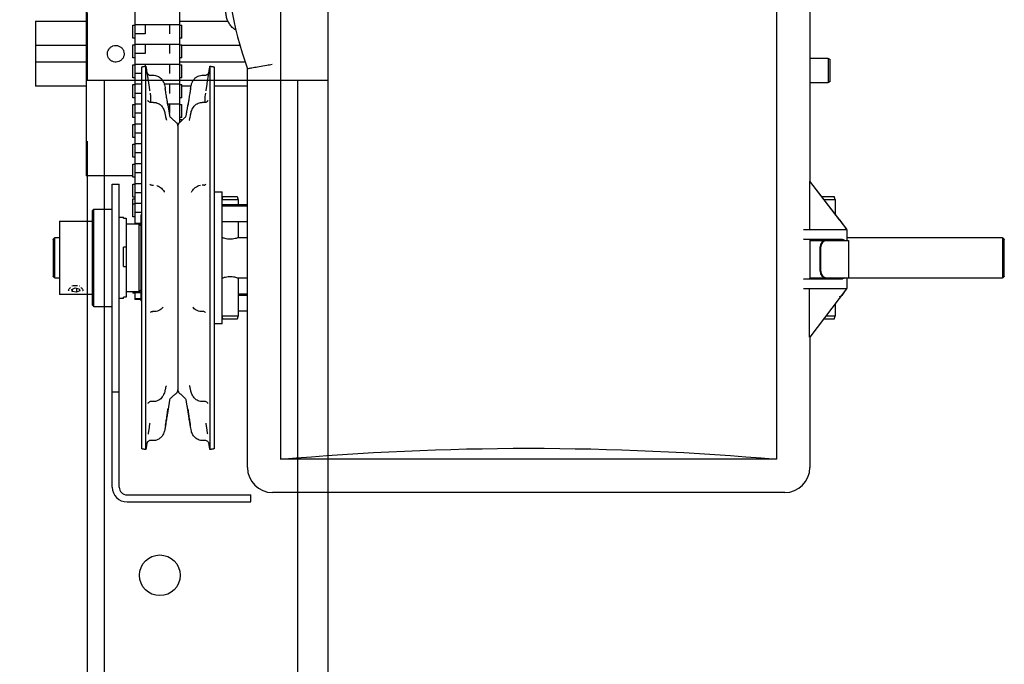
# Model space of a CAD drawing. Header units: inches. Extents: x 169.6 to 213.8, y 195 to 266.5.
# Tile 5 of 49: x 176.616 to 177.373, y 204.236 to 204.731. Entities that reach past the tile are written whole.
import ezdxf

# ---------------------------------------------------------------- set-up
doc = ezdxf.new("R2010")
doc.units = ezdxf.units.IN
doc.header["$LTSCALE"] = 0.25
doc.header["$MEASUREMENT"] = 0
doc.layers.add('ANNOTATIONS', color=1, linetype='Continuous')
doc.layers.add('RHX LH F.O.H.', color=7, linetype='Continuous')
doc.styles.add('ARIAL', font='arial.ttf', dxfattribs={"height": 0.09375})
doc.dimstyles.new('STANDARD$0', dxfattribs={"dimtxt": 0.09375, "dimasz": 0.09375, "dimexe": 0.03125, "dimexo": 0.046875, "dimgap": 0.09, "dimtad": 0, "dimtih": 1, "dimtoh": 1, "dimdec": 4, "dimzin": 0, "dimdsep": 46, "dimtxsty": 'ARIAL', "dimcen": 0.09, "dimadec": 0, "dimazin": 0, "dimtfac": 1, "dimtdec": 4, "dimtofl": 0, "dimtmove": 0, "dimatfit": 1, "dimfxl": 1, "dimtolj": 1, "dimtzin": 0, "dimarcsym": 0})

# ---------------------------------------------------------------- blocks, each defined once
blk = doc.blocks.new('*D52')
at = {"layer": 'ANNOTATIONS', "color": 0, "lineweight": -2, "transparency": 16777216}
for p, q in [((176.66773, 204.63742), (176.66773, 203.04379)), ((177.04044, 203.64155), (177.04044, 203.04379)), ((176.57398, 203.07504), (176.48023, 203.07504)), ((177.13419, 203.07504), (177.22794, 203.07504))]:
    blk.add_line(p, q, dxfattribs=at)
at = {"layer": 'ANNOTATIONS', "color": 0, "transparency": 16777216}
for points in [[(176.57398, 203.09066), (176.57398, 203.05941), (176.66773, 203.07504)], [(177.13419, 203.09066), (177.13419, 203.05941), (177.04044, 203.07504)]]:
    blk.add_solid(points, dxfattribs=at)
at = {"layer": 'defpoints', "color": 0, "transparency": 16777216}
for p in [(176.66773, 204.68429), (177.04044, 203.68842), (176.66773, 203.07504)]:
    blk.add_point(p, dxfattribs=at)
at = {"layer": 'ANNOTATIONS', "color": 0, "transparency": 16777216, "insert": (176.22713, 203.07504), "char_height": 0.09375, "attachment_point": 5, "style": 'ARIAL'}
blk.add_mtext('\\A1;5 1/2"', dxfattribs=at)

msp = doc.modelspace()

# ---------------------------------------------------------------- linework, layer by layer
at = {"layer": 'RHX LH F.O.H.', "linetype": 'Continuous'}
for p, q in [((176.85294, 200.46024), (176.85294, 205.21024)), ((177.19765, 205.19311), (177.19765, 204.39311)), ((176.70419, 205.0112), (176.70419, 204.574)), ((176.73894, 204.6521), (176.73894, 205.0112)), ((177.2232, 204.97936), (177.2232, 204.60668)), ((176.66695, 204.79833), (176.66695, 204.61083)), ((176.8164, 204.77625), (176.8164, 204.39311)), ((176.62794, 204.72958), (176.62794, 204.67958)), ((176.70281, 204.71666), (176.70281, 204.72666)), ((176.71219, 204.72693), (176.71219, 204.71998)), ((176.73094, 204.72693), (176.73094, 204.71998)), ((176.74031, 204.71666), (176.74031, 204.72666)), ((176.71219, 204.71998), (176.70419, 204.71998)), ((176.66695, 204.71083), (176.62794, 204.71083)), ((176.70281, 204.7014), (176.70281, 204.7114)), ((176.71219, 204.71166), (176.71219, 204.70471)), ((176.73094, 204.71166), (176.73094, 204.70471)), ((176.74031, 204.7014), (176.74031, 204.7114)), ((176.78518, 204.71083), (176.74031, 204.71083)), ((176.71219, 204.70471), (176.70419, 204.70471)), ((177.23719, 204.70112), (177.23719, 204.68237)), ((177.23869, 204.68324), (177.23869, 204.70026)), ((176.62794, 204.69833), (176.66695, 204.69833)), ((176.70281, 204.68613), (176.70281, 204.69613)), ((176.70957, 204.40109), (176.70957, 204.69457)), ((176.71219, 204.6964), (176.71219, 204.69499)), ((176.71278, 204.40058), (176.71278, 204.69508)), ((176.73094, 204.6964), (176.73094, 204.68944)), ((176.73894, 204.69833), (176.78904, 204.69833)), ((176.74031, 204.68613), (176.74031, 204.69613)), ((176.76203, 204.69508), (176.76203, 204.40058)), ((176.76524, 204.69457), (176.76524, 204.40109)), ((176.79086, 204.38686), (176.79086, 204.69302)), ((176.70957, 204.68944), (176.70419, 204.68944)), ((176.68079, 204.68429), (176.68079, 200.46024)), ((176.70281, 204.67086), (176.70281, 204.68086)), ((176.73094, 204.68113), (176.73094, 204.67418)), ((176.74031, 204.67086), (176.74031, 204.68086)), ((176.8295, 200.46024), (176.8295, 204.68429)), ((176.70957, 204.67418), (176.70419, 204.67418)), ((176.70281, 204.65559), (176.70281, 204.66559)), ((176.73094, 204.66586), (176.73094, 204.65891)), ((176.74031, 204.65559), (176.74031, 204.66559)), ((176.70957, 204.65891), (176.70419, 204.65891)), ((176.70281, 204.64033), (176.70281, 204.65033)), ((176.7374, 204.64933), (176.7374, 204.44633)), ((176.74031, 204.65404), (176.74031, 204.65332)), ((176.70957, 204.64364), (176.70419, 204.64364)), ((176.70281, 204.62506), (176.70281, 204.63506)), ((176.70957, 204.62838), (176.70419, 204.62838)), ((176.70281, 204.60979), (176.70281, 204.61979)), ((176.70957, 204.61311), (176.70419, 204.61311)), ((176.6869, 204.37173), (176.6869, 204.60433)), ((176.6923, 204.37173), (176.6923, 204.60433)), ((176.70281, 204.59453), (176.70281, 204.60453)), ((176.71752, 204.60371), (176.71868, 204.60371)), ((176.75729, 204.60371), (176.75613, 204.60371)), ((177.22292, 204.60686), (177.22292, 204.56936)), ((177.22292, 204.60686), (177.22317, 204.60686)), ((177.22292, 204.60686), (177.25136, 204.56981)), ((177.24599, 204.57698), (177.22309, 204.60682)), ((177.22309, 204.60682), (177.22317, 204.60682)), ((177.22317, 204.60682), (177.22314, 204.60686)), ((177.22317, 204.60686), (177.22317, 204.60682)), ((176.70957, 204.59784), (176.70419, 204.59784)), ((176.7714, 204.50531), (176.7714, 204.59842)), ((176.78323, 204.5947), (176.77195, 204.5947)), ((177.24198, 204.5947), (177.23239, 204.5947)), ((176.70281, 204.57926), (176.70281, 204.59314)), ((176.7714, 204.5927), (176.78379, 204.5927)), ((176.79086, 204.58861), (176.7714, 204.58861)), ((176.79086, 204.58761), (176.7714, 204.58761)), ((176.78379, 204.5927), (176.78379, 204.58877)), ((177.23392, 204.5927), (177.24254, 204.5927)), ((177.24254, 204.5927), (177.24254, 204.58148)), ((176.6714, 204.58383), (176.6714, 204.51183)), ((176.6729, 204.51033), (176.6729, 204.58533)), ((176.6955, 204.57829), (176.6955, 204.579)), ((176.70957, 204.58258), (176.70419, 204.58258)), ((176.7089, 204.58051), (176.7089, 204.51515)), ((176.6464, 204.57595), (176.6464, 204.5197)), ((176.6955, 204.57829), (176.69765, 204.57829)), ((176.69765, 204.57829), (176.69765, 204.51754)), ((176.7074, 204.574), (176.7074, 204.52165)), ((176.78379, 204.57557), (176.78379, 204.56338)), ((177.24602, 204.57694), (177.24599, 204.57698)), ((177.24599, 204.57698), (177.24602, 204.57698)), ((177.24602, 204.57698), (177.24602, 204.57694)), ((177.24764, 204.57488), (177.24602, 204.57698)), ((177.24602, 204.57694), (177.24764, 204.57482)), ((177.24764, 204.57482), (177.24764, 204.57488)), ((177.2517, 204.56936), (177.21831, 204.56936)), ((177.25136, 204.56981), (177.25136, 204.56936)), ((177.2517, 204.56936), (177.2517, 204.56124)), ((176.6414, 204.56193), (176.6414, 204.53373)), ((176.6429, 204.53223), (176.6429, 204.56343)), ((177.24818, 204.56192), (177.21831, 204.56222)), ((177.22297, 204.56211), (177.2232, 204.562)), ((177.2232, 204.562), (177.2373, 204.56186)), ((177.2232, 204.562), (177.2232, 204.53173)), ((177.2232, 204.56124), (177.25295, 204.56124)), ((177.23114, 204.53749), (177.23114, 204.55624)), ((177.23164, 204.53749), (177.23164, 204.55624)), ((177.2373, 204.56186), (177.2386, 204.56186)), ((177.37115, 204.56343), (177.37115, 204.53223)), ((177.37265, 204.53373), (177.37265, 204.56193)), ((176.6955, 204.54119), (176.6955, 204.55592)), ((176.69765, 204.55592), (176.6955, 204.55592)), ((176.6955, 204.54119), (176.69765, 204.54119)), ((176.66203, 204.526), (176.66187, 204.52604)), ((176.78379, 204.53227), (176.78379, 204.50295)), ((177.21831, 204.53151), (177.24818, 204.53181)), ((177.2232, 204.53173), (177.22297, 204.53161)), ((177.2232, 204.53249), (177.25295, 204.53249)), ((177.2373, 204.53186), (177.2232, 204.53173)), ((177.2386, 204.53186), (177.2373, 204.53186)), ((177.2517, 204.53249), (177.2517, 204.52436)), ((176.65576, 204.52356), (176.65833, 204.52468)), ((176.65618, 204.52192), (176.65576, 204.52356)), ((176.65618, 204.52374), (176.65618, 204.52192)), ((176.65947, 204.52136), (176.65618, 204.52192)), ((176.65833, 204.52468), (176.66162, 204.52411)), ((176.65947, 204.52448), (176.65947, 204.52136)), ((176.66205, 204.52248), (176.65947, 204.52136)), ((176.66162, 204.52411), (176.66205, 204.52248)), ((176.70281, 204.52165), (176.70281, 204.52075)), ((176.70419, 204.52165), (176.70419, 204.51575)), ((176.70419, 204.52118), (176.7089, 204.52118)), ((176.79086, 204.51992), (176.78379, 204.51992)), ((176.79086, 204.51892), (176.78379, 204.51892)), ((177.21831, 204.52436), (177.2517, 204.52436)), ((177.22296, 204.48686), (177.22296, 204.52436)), ((177.25138, 204.52395), (177.22323, 204.48686)), ((177.24602, 204.5167), (177.24766, 204.51887)), ((177.25138, 204.52395), (177.25138, 204.52436)), ((176.69765, 204.51754), (176.6955, 204.51754)), ((176.6955, 204.51665), (176.6955, 204.51754)), ((177.22337, 204.48686), (177.24602, 204.5167)), ((177.24254, 204.51212), (177.24254, 204.50295)), ((176.78379, 204.50295), (176.7714, 204.50295)), ((176.7714, 204.49723), (176.7714, 204.50295)), ((176.77195, 204.50095), (176.78323, 204.50095)), ((177.23406, 204.50095), (177.24198, 204.50095)), ((177.24254, 204.50295), (177.23558, 204.50295)), ((177.22296, 204.48686), (177.22337, 204.48686)), ((177.2232, 204.48686), (177.2232, 204.38686)), ((176.6869, 204.44483), (176.6923, 204.44483)), ((177.19765, 204.39311), (176.8164, 204.39311)), ((177.2039, 204.36757), (176.81015, 204.36757)), ((176.6983, 204.36573), (176.7934, 204.36573)), ((176.6983, 204.36033), (176.7934, 204.36033)), ((176.7934, 204.36033), (176.7934, 204.36573))]:
    msp.add_line(p, q, dxfattribs=at)
at = {"layer": 'RHX LH F.O.H.'}
for p, q in [((176.66773, 204.73619), (176.66773, 204.68429)), ((176.66773, 204.68429), (176.85294, 204.68429))]:
    msp.add_line(p, q, dxfattribs=at)
at = {"layer": 'RHX LH F.O.H.', "linetype": 'Continuous'}
msp.add_circle((176.72353, 204.30399), 0.01562, dxfattribs=at)
for centre, radius, start, end in [((177.07424, 204.79311), 0.30055, 160.54663, 199.45337), ((176.73402, 204.65793), 0.00313, 189, 228.32635), ((176.74079, 204.65793), 0.00312, 311.67365, 351), ((176.73428, 204.64933), 0.00312, 0, 48.32635), ((176.74053, 204.64933), 0.00313, 131.67365, 180), ((177.23583, 204.55655), 0.0047, 94.40219, 183.81127), ((177.23633, 204.55655), 0.0047, 94.40194, 183.81114), ((177.23583, 204.53718), 0.0047, 176.18897, 265.59756), ((177.23633, 204.53718), 0.0047, 176.1891, 265.59782), ((176.6589, 204.5139), 0.0125, 83.60484, 104.51042), ((176.73428, 204.44633), 0.00312, 311.67365, 0), ((176.74053, 204.44633), 0.00313, 180, 228.32635), ((176.73402, 204.43773), 0.00313, 131.67365, 171), ((176.74079, 204.43773), 0.00312, 9, 48.32635), ((176.81015, 204.38686), 0.0193, 180, 270), ((177.2039, 204.38686), 0.0193, 270, 0), ((176.6983, 204.37173), 0.0114, 180, 270), ((176.6983, 204.37173), 0.006, 180, 270)]:
    msp.add_arc(centre, radius, start, end, dxfattribs=at)
at = {"layer": 'RHX LH F.O.H.', "linetype": 'Continuous', "extrusion": (0, 0, -1)}
for centre, major_axis, ratio, start_param, end_param in [((177.2457, 204.57727), (-0.00625, 0.00831), 0.008385, 1.869457, 2.692491), ((177.20423, 204.56211), (-0.01875, 0), 0.008727, 2.420268, 3.124139), ((177.2457, 204.56186), (-0.0071, 0), 0.008727, 0.001045, 1.927383), ((177.20423, 204.53162), (-0.01875, 0), 0.008727, 3.159046, 3.862917), ((177.2457, 204.51383), (-0.00587, -0.00485), 0.441002, 1.971278, 2.239449), ((177.2457, 204.51637), (0.00625, 0.0084), 0.008359, 0.439495, 1.262529), ((177.00703, 203.67987), (-1.25, 0), 0.57735, 1.417699, 1.723894)]:
    msp.add_ellipse(centre, major_axis=major_axis, ratio=ratio, start_param=start_param, end_param=end_param, dxfattribs=at)
at = {"layer": 'RHX LH F.O.H.', "linetype": 'Continuous'}
for points, knots in [([(176.7821, 204.72263), (176.78153, 204.72299), (176.78005, 204.72393), (176.77808, 204.72601), (176.77626, 204.7287), (176.77501, 204.73171), (176.77442, 204.73443), (176.77436, 204.73612), (176.77434, 204.73673)], [0, 0, 0, 0, 0.120195, 0.312965, 0.50572, 0.698459, 0.891182, 1, 1, 1, 1]), ([(176.68963, 204.711), (176.68891, 204.71093), (176.68747, 204.71079), (176.68555, 204.70969), (176.68408, 204.70806), (176.68325, 204.70602), (176.68313, 204.70383), (176.68374, 204.70172), (176.68502, 204.69993), (176.68681, 204.69867), (176.68893, 204.69807), (176.69112, 204.6982), (176.69314, 204.69905), (176.69477, 204.70052), (176.69583, 204.70245), (176.69618, 204.70462), (176.6958, 204.70679), (176.69472, 204.7087), (176.69307, 204.71014), (176.69128, 204.7109), (176.69009, 204.71097), (176.68963, 204.711)], [0, 0, 0, 0, 0.053603, 0.107202, 0.160881, 0.214612, 0.268257, 0.321812, 0.375414, 0.429125, 0.48284, 0.536444, 0.589998, 0.64364, 0.69737, 0.751052, 0.804625, 0.858197, 0.911878, 0.965608, 1, 1, 1, 1]), ([(176.80983, 204.69633), (176.80981, 204.69632), (176.80845, 204.69608), (176.805, 204.69547), (176.7998, 204.69456), (176.79506, 204.69374), (176.7918, 204.69318), (176.79132, 204.6931), (176.79108, 204.69306)], [0, 0, 0, 0, 0.002243, 0.14162, 0.359137, 0.573676, 0.786815, 1, 1, 1, 1]), ([(176.7135, 204.69042), (176.71351, 204.69039), (176.71352, 204.69033), (176.71359, 204.69013), (176.71376, 204.68971), (176.71417, 204.68908), (176.71492, 204.68847), (176.71577, 204.68811), (176.71632, 204.68814), (176.71652, 204.68815)], [0, 0, 0, 0, 0.067484, 0.124275, 0.211029, 0.392677, 0.629108, 0.867353, 1, 1, 1, 1]), ([(176.71867, 204.68805), (176.71881, 204.68807), (176.7196, 204.68816), (176.72096, 204.68781), (176.72258, 204.68715), (176.7239, 204.68621), (176.72498, 204.68511), (176.72586, 204.68383), (176.72657, 204.68238), (176.72714, 204.68065), (176.72745, 204.67916), (176.7276, 204.67823), (176.72764, 204.67799)], [0, 0, 0, 0, 0.0279185, 0.1597197, 0.2748914, 0.3815897, 0.4836925, 0.5849345, 0.693072, 0.8091617, 0.9502252, 1, 1, 1, 1]), ([(176.74716, 204.67799), (176.74725, 204.67848), (176.74747, 204.67986), (176.748, 204.68185), (176.74896, 204.68394), (176.75026, 204.68567), (176.75193, 204.68701), (176.75379, 204.6878), (176.7552, 204.68816), (176.756, 204.68807), (176.75613, 204.68806)], [0, 0, 0, 0, 0.101615, 0.282188, 0.413057, 0.565122, 0.714733, 0.837733, 0.973401, 1, 1, 1, 1]), ([(176.75828, 204.68815), (176.75855, 204.68815), (176.75911, 204.68814), (176.75987, 204.68849), (176.76048, 204.68895), (176.76088, 204.68944), (176.76112, 204.68987), (176.76123, 204.69018), (176.76128, 204.69034), (176.76131, 204.69043), (176.76132, 204.69047), (176.76131, 204.69046), (176.76131, 204.69046)], [0, 0, 0, 0, 0.1590981, 0.3423397, 0.4954443, 0.6243767, 0.7281185, 0.7984392, 0.8430083, 0.8879354, 0.9537413, 1, 1, 1, 1]), ([(176.76035, 204.68447), (176.76038, 204.68466), (176.76054, 204.68568), (176.76067, 204.68653), (176.76078, 204.68721)], [0, 0, 0, 0, 0.191367, 1, 1, 1, 1]), ([(176.71604, 204.67436), (176.7161, 204.67383), (176.7164, 204.67148), (176.71642, 204.66914), (176.71643, 204.66731)], [0, 0, 0, 0, 0.223137, 1, 1, 1, 1]), ([(176.72973, 204.66495), (176.7297, 204.66519), (176.72959, 204.6659), (176.72922, 204.6682), (176.7286, 204.67201), (176.72811, 204.67508), (176.72786, 204.67661)], [0, 0, 0, 0, 0.145166, 0.42978, 0.715325, 1, 1, 1, 1]), ([(176.74694, 204.67661), (176.7468, 204.67574), (176.74643, 204.67337), (176.74585, 204.66984), (176.74531, 204.66655), (176.74515, 204.66548), (176.74507, 204.66495)], [0, 0, 0, 0, 0.160308, 0.440949, 0.719875, 1, 1, 1, 1]), ([(176.75839, 204.66735), (176.75837, 204.66784), (176.75825, 204.67017), (176.75854, 204.67251), (176.75877, 204.67436)], [0, 0, 0, 0, 0.2093595, 1, 1, 1, 1]), ([(176.71416, 204.6688), (176.71417, 204.66879), (176.71417, 204.66877), (176.71432, 204.66851), (176.71469, 204.66806), (176.71538, 204.66757), (176.71615, 204.66727), (176.71663, 204.66732), (176.71675, 204.66734)], [0, 0, 0, 0, 0.15649, 0.306762, 0.465159, 0.675282, 0.919887, 1, 1, 1, 1]), ([(176.71868, 204.66722), (176.71904, 204.66723), (176.72002, 204.66727), (176.72151, 204.66683), (176.72302, 204.66608), (176.72428, 204.66509), (176.72532, 204.66392), (176.72617, 204.66258), (176.72683, 204.66109), (176.72723, 204.65978), (176.72739, 204.65901), (176.72744, 204.65876)], [0, 0, 0, 0, 0.081049, 0.216224, 0.338209, 0.455439, 0.569081, 0.685356, 0.807506, 0.93848, 1, 1, 1, 1]), ([(176.74736, 204.65875), (176.7474, 204.65895), (176.74756, 204.65971), (176.74797, 204.66111), (176.74876, 204.66286), (176.74989, 204.66448), (176.75132, 204.66578), (176.75299, 204.66671), (176.75461, 204.66725), (176.75569, 204.66723), (176.75613, 204.66723)], [0, 0, 0, 0, 0.0485271, 0.1907125, 0.3354618, 0.4815515, 0.6279857, 0.7607798, 0.9046485, 1, 1, 1, 1]), ([(176.75805, 204.66735), (176.75826, 204.66734), (176.75879, 204.66731), (176.75953, 204.66763), (176.76013, 204.66808), (176.76046, 204.66848), (176.7606, 204.66872), (176.76065, 204.66882), (176.76064, 204.66879), (176.76064, 204.66879)], [0, 0, 0, 0, 0.140781, 0.353617, 0.53114, 0.679625, 0.808807, 0.953059, 1, 1, 1, 1]), ([(176.72746, 204.65866), (176.72752, 204.65841), (176.72764, 204.6579), (176.72775, 204.65727), (176.72781, 204.65697)], [0, 0, 0, 0, 0.503022, 1, 1, 1, 1]), ([(176.72781, 204.65703), (176.72793, 204.65642), (176.72817, 204.65524), (176.72844, 204.65413), (176.72862, 204.65351), (176.72862, 204.65351), (176.72862, 204.65351)], [0, 0, 0, 0, 0.325084, 0.627333, 0.871758, 1, 1, 1, 1]), ([(176.74616, 204.65347), (176.74617, 204.65349), (176.74619, 204.65355), (176.74637, 204.65413), (176.74663, 204.65524), (176.74686, 204.65628), (176.74699, 204.65697), (176.747, 204.65701)], [0, 0, 0, 0, 0.152652, 0.381109, 0.663299, 0.979732, 1, 1, 1, 1]), ([(176.747, 204.657), (176.74705, 204.65729), (176.74717, 204.65789), (176.74728, 204.6584), (176.74734, 204.65866)], [0, 0, 0, 0, 0.497037, 1, 1, 1, 1]), ([(176.71591, 204.60432), (176.71591, 204.60431), (176.71591, 204.60431), (176.71635, 204.60389), (176.71706, 204.60378), (176.7174, 204.60373)], [0, 0, 0, 0, 0.28781, 0.65095, 1, 1, 1, 1]), ([(176.72112, 204.60332), (176.72125, 204.6033), (176.72205, 204.60315), (176.72333, 204.60244), (176.72481, 204.60135), (176.72594, 204.60008), (176.72664, 204.59906), (176.72691, 204.59847), (176.72699, 204.59831)], [0, 0, 0, 0, 0.045338, 0.275513, 0.490905, 0.698786, 0.917209, 1, 1, 1, 1]), ([(176.74782, 204.59832), (176.74797, 204.59862), (176.74837, 204.59939), (176.74932, 204.60066), (176.75075, 204.602), (176.75257, 204.60302), (176.754, 204.60357), (176.75479, 204.6036), (176.75485, 204.6036)], [0, 0, 0, 0, 0.136486, 0.344687, 0.552819, 0.765127, 0.98229, 1, 1, 1, 1]), ([(176.75744, 204.60379), (176.75763, 204.60379), (176.75822, 204.60377), (176.75878, 204.60419), (176.75895, 204.60438), (176.75892, 204.60433), (176.75891, 204.60433)], [0, 0, 0, 0, 0.190479, 0.57205, 0.936456, 1, 1, 1, 1]), ([(176.78382, 204.5634), (176.78384, 204.5634), (176.7839, 204.56343), (176.78332, 204.5632), (176.78217, 204.5628), (176.78046, 204.56235), (176.77841, 204.56209), (176.77633, 204.56214), (176.77446, 204.56244), (176.77288, 204.56288), (176.77175, 204.56329), (176.77141, 204.56342), (176.7714, 204.56343), (176.7714, 204.56343)], [0, 0, 0, 0, 0.04579, 0.144714, 0.246717, 0.355465, 0.465179, 0.566963, 0.664771, 0.768224, 0.878394, 0.98633, 1, 1, 1, 1]), ([(177.23945, 204.56101), (177.23943, 204.56113), (177.23941, 204.56135), (177.23921, 204.56163), (177.23893, 204.56183), (177.23871, 204.56185), (177.2386, 204.56186)], [0, 0, 0, 0, 0.250002, 0.500011, 0.749997, 1, 1, 1, 1]), ([(177.24818, 204.56192), (177.24856, 204.56185), (177.24932, 204.5617), (177.25003, 204.56126), (177.25039, 204.56106), (177.25039, 204.56105)], [0, 0, 0, 0, 0.504391, 0.993618, 1, 1, 1, 1]), ([(176.7714, 204.53223), (176.77147, 204.53225), (176.77159, 204.53231), (176.77258, 204.53268), (176.77407, 204.53313), (176.77601, 204.53349), (176.77812, 204.53358), (176.78009, 204.53337), (176.78181, 204.53297), (176.78313, 204.53253), (176.78386, 204.53224), (176.78383, 204.53226), (176.78382, 204.53226)], [0, 0, 0, 0, 0.101767, 0.203367, 0.309347, 0.419989, 0.525527, 0.623749, 0.724043, 0.832107, 0.942232, 1, 1, 1, 1]), ([(177.23015, 204.53223), (177.23019, 204.53225), (177.23024, 204.53227), (177.23071, 204.53244), (177.23085, 204.53249)], [0, 0, 0, 0, 0.710261, 1, 1, 1, 1]), ([(177.23945, 204.53271), (177.23943, 204.5326), (177.23941, 204.53238), (177.23921, 204.5321), (177.23893, 204.5319), (177.23871, 204.53188), (177.2386, 204.53186)], [0, 0, 0, 0, 0.249993, 0.500003, 0.749991, 1, 1, 1, 1]), ([(177.25039, 204.53267), (177.25039, 204.53267), (177.25025, 204.53259), (177.24988, 204.53238), (177.24916, 204.53199), (177.24854, 204.53187), (177.24818, 204.53181)], [0, 0, 0, 0, 0.0063816, 0.184658, 0.5247904, 1, 1, 1, 1]), ([(176.65362, 204.52248), (176.65357, 204.52255), (176.65332, 204.52285), (176.65349, 204.52355), (176.65404, 204.5244), (176.65478, 204.52485), (176.6551, 204.52504)], [0, 0, 0, 0, 0.093581, 0.424246, 0.752164, 1, 1, 1, 1]), ([(176.66272, 204.52502), (176.66297, 204.52488), (176.66368, 204.52448), (176.66425, 204.52373), (176.66433, 204.52322), (176.66437, 204.523)], [0, 0, 0, 0, 0.24795, 0.680364, 1, 1, 1, 1]), ([(176.71801, 204.50649), (176.71773, 204.50649), (176.71705, 204.50648), (176.71649, 204.50603), (176.71645, 204.50598), (176.71643, 204.50596)], [0, 0, 0, 0, 0.290153, 0.681128, 1, 1, 1, 1]), ([(176.72596, 204.50996), (176.72574, 204.50968), (176.72514, 204.50892), (176.72371, 204.50783), (176.72177, 204.50694), (176.7201, 204.50651), (176.71915, 204.5066), (176.71894, 204.50662)], [0, 0, 0, 0, 0.145551, 0.40041, 0.659995, 0.923999, 1, 1, 1, 1]), ([(176.75585, 204.50659), (176.75574, 204.50657), (176.75487, 204.50649), (176.75332, 204.50686), (176.75142, 204.50764), (176.74989, 204.50873), (176.74914, 204.50956), (176.74879, 204.50997)], [0, 0, 0, 0, 0.04154, 0.309647, 0.554406, 0.785536, 1, 1, 1, 1]), ([(176.75835, 204.50599), (176.75835, 204.50598), (176.75837, 204.50597), (176.75799, 204.50629), (176.75726, 204.50662), (176.75688, 204.50654), (176.75685, 204.50653)], [0, 0, 0, 0, 0.1934424, 0.5749166, 0.9678708, 1, 1, 1, 1]), ([(176.72735, 204.4454), (176.72733, 204.44529), (176.72718, 204.44462), (176.72676, 204.44335), (176.72595, 204.44169), (176.72486, 204.44021), (176.72351, 204.43898), (176.7219, 204.43807), (176.72026, 204.43752), (176.71915, 204.43752), (176.71868, 204.43752)], [0, 0, 0, 0, 0.028526, 0.181958, 0.323687, 0.465027, 0.608332, 0.743643, 0.892253, 1, 1, 1, 1]), ([(176.72777, 204.44722), (176.72771, 204.44694), (176.72758, 204.44632), (176.72745, 204.44579), (176.72737, 204.4455)], [0, 0, 0, 0, 0.450568, 1, 1, 1, 1]), ([(176.72835, 204.44945), (176.72834, 204.44942), (176.72831, 204.44934), (176.72811, 204.44864), (176.72792, 204.4479), (176.72779, 204.44729), (176.72777, 204.44718)], [0, 0, 0, 0, 0.2406457, 0.5571285, 0.9209109, 1, 1, 1, 1]), ([(176.74703, 204.44719), (176.74693, 204.44763), (176.74673, 204.44851), (176.74655, 204.4492), (176.74642, 204.44954), (176.74645, 204.44946), (176.74645, 204.44946)], [0, 0, 0, 0, 0.357376, 0.714808, 0.99172, 1, 1, 1, 1]), ([(176.74744, 204.44547), (176.7474, 204.44562), (176.74725, 204.44615), (176.74712, 204.44679), (176.74703, 204.44725)], [0, 0, 0, 0, 0.290879, 1, 1, 1, 1]), ([(176.75612, 204.43752), (176.75565, 204.43752), (176.75458, 204.43752), (176.75302, 204.43803), (176.75156, 204.43881), (176.75033, 204.43983), (176.74931, 204.44102), (176.74849, 204.44238), (176.74786, 204.44387), (176.74755, 204.44492), (176.74744, 204.44543), (176.74743, 204.44544)], [0, 0, 0, 0, 0.1095608, 0.2451587, 0.3709492, 0.4913824, 0.6105097, 0.735271, 0.8597192, 0.9987989, 1, 1, 1, 1]), ([(176.71685, 204.43742), (176.71676, 204.43743), (176.71632, 204.43749), (176.71561, 204.43723), (176.71493, 204.4368), (176.71455, 204.43637), (176.71438, 204.43612), (176.71434, 204.43602), (176.71435, 204.43605), (176.71435, 204.43605)], [0, 0, 0, 0, 0.065708, 0.307433, 0.505697, 0.673742, 0.82023, 0.976274, 1, 1, 1, 1]), ([(176.76044, 204.43607), (176.76045, 204.43606), (176.76046, 204.43603), (176.76038, 204.43619), (176.7601, 204.43657), (176.75951, 204.43707), (176.75872, 204.43744), (176.75815, 204.43741), (176.75794, 204.4374)], [0, 0, 0, 0, 0.070182, 0.243056, 0.401973, 0.605341, 0.854898, 1, 1, 1, 1]), ([(176.72786, 204.41907), (176.728, 204.41994), (176.72838, 204.42235), (176.72895, 204.42608), (176.72949, 204.42974), (176.72965, 204.43114), (176.72973, 204.43184)], [0, 0, 0, 0, 0.16031, 0.44095, 0.719874, 1, 1, 1, 1]), ([(176.72954, 204.42946), (176.72944, 204.4288), (176.7292, 204.42734), (176.72859, 204.42362), (176.7281, 204.42057), (176.72786, 204.41905)], [0, 0, 0, 0, 0.293059, 0.647071, 1, 1, 1, 1]), ([(176.74507, 204.43184), (176.7451, 204.43151), (176.74521, 204.43054), (176.74558, 204.42788), (176.74621, 204.42375), (176.7467, 204.42063), (176.74694, 204.41907)], [0, 0, 0, 0, 0.145166, 0.429777, 0.715325, 1, 1, 1, 1]), ([(176.74694, 204.41905), (176.7468, 204.41991), (176.74642, 204.42229), (176.74586, 204.42577), (176.74542, 204.42847), (176.7453, 204.42923), (176.74527, 204.42941)], [0, 0, 0, 0, 0.1988063, 0.5468422, 0.8927485, 1, 1, 1, 1]), ([(176.72764, 204.41767), (176.72756, 204.41717), (176.72733, 204.4158), (176.7268, 204.41381), (176.72584, 204.41171), (176.72455, 204.40998), (176.72288, 204.40865), (176.72102, 204.40785), (176.7196, 204.4075), (176.7188, 204.40758), (176.71867, 204.4076)], [0, 0, 0, 0, 0.10161, 0.282173, 0.413036, 0.565091, 0.714696, 0.837689, 0.97335, 1, 1, 1, 1]), ([(176.75613, 204.4076), (176.75599, 204.40759), (176.75521, 204.4075), (176.75384, 204.40784), (176.75223, 204.40851), (176.7509, 204.40945), (176.74982, 204.41055), (176.74894, 204.41182), (176.74823, 204.41328), (176.74767, 204.415), (176.74735, 204.41649), (176.7472, 204.41743), (176.74716, 204.41767)], [0, 0, 0, 0, 0.0278606, 0.1596691, 0.2748477, 0.3815533, 0.4836618, 0.5849096, 0.6930534, 0.809151, 0.9502227, 1, 1, 1, 1]), ([(176.71653, 204.40752), (176.71624, 204.40751), (176.71566, 204.4075), (176.71489, 204.40714), (176.7143, 204.40668), (176.71391, 204.40619), (176.71368, 204.40576), (176.71357, 204.40547), (176.71352, 204.40532), (176.7135, 204.40523), (176.71349, 204.40518), (176.71349, 204.40518), (176.7135, 204.40526), (176.71351, 204.40529)], [0, 0, 0, 0, 0.146019, 0.299619, 0.428271, 0.536476, 0.623082, 0.680884, 0.718296, 0.757237, 0.81526, 0.924154, 1, 1, 1, 1]), ([(176.7613, 204.40524), (176.76131, 204.4052), (176.76132, 204.40515), (176.7613, 204.40527), (176.76124, 204.40545), (176.76109, 204.40585), (176.76072, 204.40648), (176.75998, 204.40713), (176.7591, 204.40753), (176.75852, 204.40751), (176.75829, 204.40751)], [0, 0, 0, 0, 0.1674917, 0.2335843, 0.2817064, 0.3398131, 0.4909482, 0.680923, 0.8748781, 1, 1, 1, 1])]:
    msp.add_open_spline(points, degree=3, knots=knots, dxfattribs=at)
for points in [[(176.62794, 204.72958), (176.66695, 204.72958)], [(176.70281, 204.72666), (176.70419, 204.72666)], [(176.73894, 204.72693), (176.70419, 204.72693)], [(176.73894, 204.72958), (176.77601, 204.72958)], [(176.73894, 204.72666), (176.74031, 204.72666)], [(176.70419, 204.71666), (176.70281, 204.71666)], [(176.74031, 204.71666), (176.73894, 204.71666)], [(176.70281, 204.7114), (176.70419, 204.7114)], [(176.73894, 204.71166), (176.70419, 204.71166)], [(176.73894, 204.7114), (176.74031, 204.7114)], [(176.70419, 204.7014), (176.70281, 204.7014)], [(176.74031, 204.7014), (176.73894, 204.7014)], [(177.2232, 204.70112), (177.23719, 204.70112)], [(177.23719, 204.70112), (177.23869, 204.70026)], [(176.70281, 204.69613), (176.70419, 204.69613)], [(176.73894, 204.6964), (176.70419, 204.6964)], [(176.70957, 204.69457), (176.71278, 204.69508)], [(176.71278, 204.69508), (176.714, 204.68734)], [(176.73894, 204.69613), (176.74031, 204.69613)], [(176.76078, 204.68721), (176.76203, 204.69508)], [(176.76203, 204.69508), (176.76524, 204.69457)], [(176.79086, 204.69302), (176.79108, 204.69306)], [(176.70419, 204.68613), (176.70281, 204.68613)], [(176.714, 204.68734), (176.71446, 204.68447)], [(176.71652, 204.6881), (176.71868, 204.6881)], [(176.74031, 204.68613), (176.73894, 204.68613)], [(176.75613, 204.6881), (176.75829, 204.6881)], [(176.66695, 204.67958), (176.62794, 204.67958)], [(176.70281, 204.68086), (176.70419, 204.68086)], [(176.70957, 204.68113), (176.70419, 204.68113)], [(176.71446, 204.68447), (176.71576, 204.67618)], [(176.73894, 204.68113), (176.72695, 204.68113)], [(176.72786, 204.67661), (176.72764, 204.67799)], [(176.73894, 204.68086), (176.74031, 204.68086)], [(176.74746, 204.67958), (176.74031, 204.67958)], [(176.74716, 204.67799), (176.74694, 204.67661)], [(176.75904, 204.67618), (176.76035, 204.68447)], [(176.79086, 204.67958), (176.76524, 204.67958)], [(177.23719, 204.68237), (177.2232, 204.68237)], [(177.23869, 204.68324), (177.23719, 204.68237)], [(176.70419, 204.67086), (176.70281, 204.67086)], [(176.74031, 204.67086), (176.73894, 204.67086)], [(176.70281, 204.66559), (176.70419, 204.66559)], [(176.70957, 204.66586), (176.70419, 204.66586)], [(176.71676, 204.66729), (176.71868, 204.66729)], [(176.72954, 204.66619), (176.73093, 204.65744)], [(176.73894, 204.66586), (176.7296, 204.66586)], [(176.73894, 204.66559), (176.74031, 204.66559)], [(176.74387, 204.65744), (176.74527, 204.66625)], [(176.75613, 204.66729), (176.75806, 204.66729)], [(176.70419, 204.65559), (176.70281, 204.65559)], [(176.73194, 204.65559), (176.73635, 204.65166)], [(176.73845, 204.65166), (176.74286, 204.65559)], [(176.74031, 204.65559), (176.73894, 204.65559)], [(176.70281, 204.65033), (176.70419, 204.65033)], [(176.70957, 204.65059), (176.70419, 204.65059)], [(176.73767, 204.65059), (176.73713, 204.65059)], [(176.73894, 204.65404), (176.74031, 204.65404)], [(176.70419, 204.64033), (176.70281, 204.64033)], [(176.70281, 204.63506), (176.70419, 204.63506)], [(176.70957, 204.63533), (176.70419, 204.63533)], [(176.70419, 204.62506), (176.70281, 204.62506)], [(176.70281, 204.61979), (176.70419, 204.61979)], [(176.70957, 204.62006), (176.70419, 204.62006)], [(176.70281, 204.61083), (176.66695, 204.61083)], [(176.70419, 204.60979), (176.70281, 204.60979)], [(176.6869, 204.60433), (176.6923, 204.60433)], [(176.70281, 204.60453), (176.70419, 204.60453)], [(176.70957, 204.60479), (176.70419, 204.60479)], [(176.70419, 204.59453), (176.70281, 204.59453)], [(176.76524, 204.59853), (176.7714, 204.59842)], [(176.7714, 204.5927), (176.77195, 204.5947)], [(176.78379, 204.5927), (176.78323, 204.5947)], [(177.24254, 204.5927), (177.24198, 204.5947)], [(176.70281, 204.59314), (176.70419, 204.59314)], [(176.70281, 204.58926), (176.70419, 204.58926)], [(176.70957, 204.58953), (176.70419, 204.58953)], [(176.7714, 204.58877), (176.79086, 204.58877)], [(176.6714, 204.58383), (176.6729, 204.58533)], [(176.6729, 204.58533), (176.6869, 204.58533)], [(176.6923, 204.579), (176.6955, 204.579)], [(176.70419, 204.57926), (176.70281, 204.57926)], [(176.7089, 204.58051), (176.70957, 204.58117)], [(176.6464, 204.57595), (176.6714, 204.57595)], [(176.69765, 204.574), (176.7074, 204.574)], [(176.7089, 204.57426), (176.70419, 204.57426)], [(176.7074, 204.574), (176.7089, 204.5725)], [(176.79086, 204.57557), (176.7714, 204.57557)], [(176.6414, 204.56193), (176.6429, 204.56343)], [(176.6429, 204.56343), (176.6464, 204.56343)], [(176.78382, 204.56343), (176.79086, 204.56343)], [(177.2517, 204.56343), (177.37115, 204.56343)], [(177.25295, 204.56124), (177.25295, 204.53249)], [(177.37115, 204.56343), (177.37265, 204.56193)], [(176.6429, 204.53223), (176.6414, 204.53373)], [(177.37265, 204.53373), (177.37115, 204.53223)], [(176.6464, 204.53223), (176.6429, 204.53223)], [(176.79086, 204.53223), (176.78382, 204.53223)], [(177.23015, 204.53223), (177.2232, 204.53223)], [(177.23015, 204.53179), (177.23015, 204.53223)], [(177.37115, 204.53223), (177.2517, 204.53223)], [(176.6714, 204.5197), (176.6464, 204.5197)], [(176.66437, 204.523), (176.66417, 204.52248)], [(176.7074, 204.52165), (176.69765, 204.52165)], [(176.70419, 204.52132), (176.70281, 204.52132)], [(176.70419, 204.52075), (176.70281, 204.52075)], [(176.7089, 204.52315), (176.7074, 204.52165)], [(176.78379, 204.52008), (176.79086, 204.52008)], [(176.6729, 204.51033), (176.6714, 204.51183)], [(176.6955, 204.51665), (176.6923, 204.51665)], [(176.7089, 204.51632), (176.70419, 204.51632)], [(176.7089, 204.51575), (176.70419, 204.51575)], [(176.70957, 204.51448), (176.7089, 204.51515)], [(176.6869, 204.51033), (176.6729, 204.51033)], [(176.71896, 204.50655), (176.71798, 204.50655)], [(176.75682, 204.50655), (176.75585, 204.50655)], [(176.7714, 204.50295), (176.7714, 204.50531)], [(176.79086, 204.50688), (176.78379, 204.50688)], [(176.7714, 204.49723), (176.76524, 204.49712)], [(176.77195, 204.50095), (176.7714, 204.50295)], [(176.78323, 204.50095), (176.78379, 204.50295)], [(177.24198, 204.50095), (177.24254, 204.50295)], [(176.73635, 204.44399), (176.73194, 204.44006)], [(176.74286, 204.44006), (176.73845, 204.44399)], [(176.71868, 204.43746), (176.71687, 204.43746)], [(176.73093, 204.43822), (176.72954, 204.42946)], [(176.74527, 204.4294), (176.74387, 204.43822)], [(176.75794, 204.43746), (176.75613, 204.43746)], [(176.71576, 204.42083), (176.71446, 204.41234)], [(176.76035, 204.41234), (176.75904, 204.42083)], [(176.72786, 204.41905), (176.72764, 204.41767)], [(176.74716, 204.41767), (176.74694, 204.41905)], [(176.71351, 204.4052), (176.71278, 204.40058)], [(176.71868, 204.40755), (176.71652, 204.40755)], [(176.75829, 204.40755), (176.75613, 204.40755)], [(176.7612, 204.40586), (176.76131, 204.40524)], [(176.76203, 204.40058), (176.76129, 204.40523)], [(176.71278, 204.40058), (176.70957, 204.40109)], [(176.76524, 204.40109), (176.76203, 204.40058)]]:
    msp.add_open_spline(points, degree=1, dxfattribs=at)

# ---------------------------------------------------------------- dimensions: what is measured, and where the dimension line sits
at = {"layer": 'ANNOTATIONS'}
dim = msp.add_linear_dim(base=(176.66773, 203.07504), p1=(177.04044, 203.68842), p2=(176.66773, 204.68429), angle=180, text='5 1/2"', dimstyle='STANDARD$0', dxfattribs=at)
dim.commit()
dim.dimension.update_dxf_attribs({"geometry": '*D52', "text_midpoint": (176.22713, 203.07504), "dimtype": 160})

doc.saveas('drawing.dxf')
